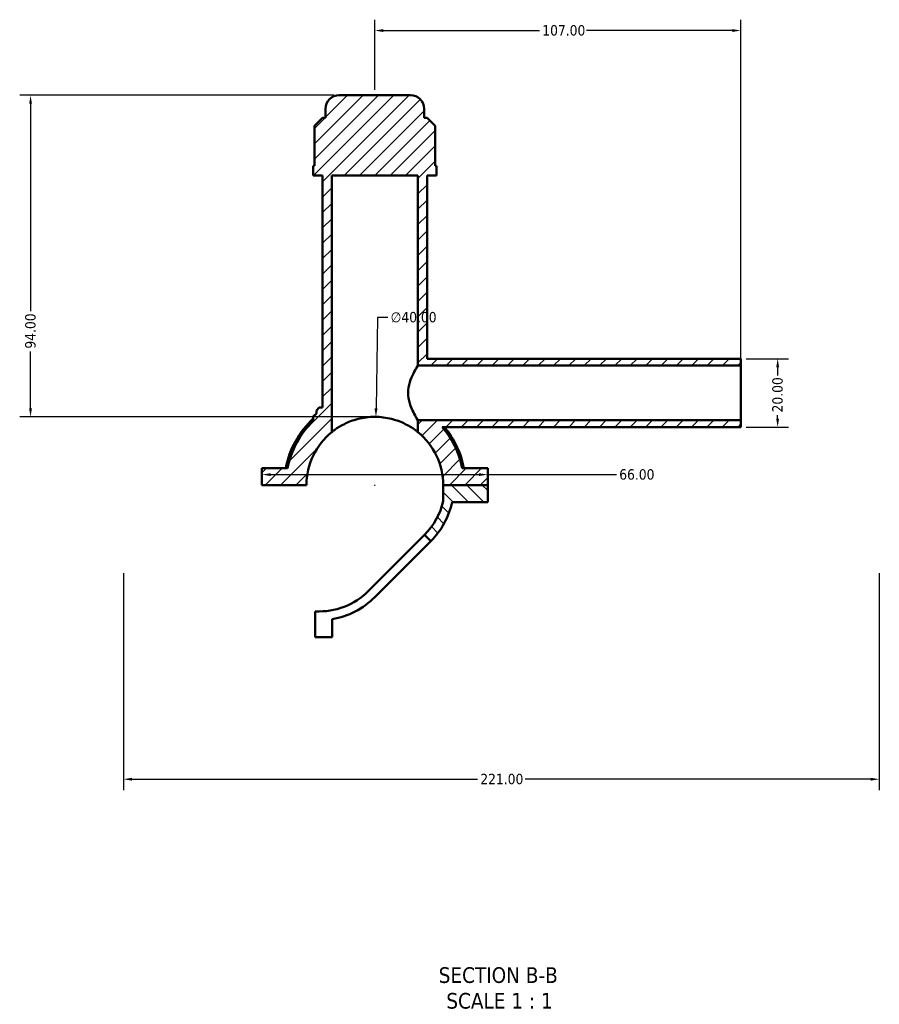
# Model space of a CAD drawing. Header units: millimetres. Extents: x 0 to 898, y -421 to 930.
# Tile 1 of 5: x 274 to 525, y -421 to -134. Entities that reach past the tile are written whole.
import ezdxf

# ---------------------------------------------------------------- set-up
doc = ezdxf.new("R2010")
doc.units = ezdxf.units.MM
for name, color, linetype, lineweight in [('Dimension (ANSI)', 7, 'Continuous', 25), ('Hatch (ANSI)', 7, 'Continuous', 18), ('Symbol (ANSI)', 7, 'Continuous', 25), ('Visible (ANSI)', 7, 'Continuous', 50)]:
    doc.layers.add(name, color=color, linetype=linetype, lineweight=lineweight)
doc.styles.add('Label Text (ANSI)', font='tahoma.ttf')
doc.styles.add('Note Text (ANSI)', font='tahoma.ttf')
doc.dimstyles.new('Default - mm (ANSI)', dxfattribs={"dimtxt": 3.048, "dimasz": 2.5, "dimexe": 3.175, "dimexo": 1.6002, "dimgap": 0.8, "dimtad": 0, "dimtoh": 1, "dimrnd": 1e-08, "dimzin": 4, "dimdsep": 46, "dimtxsty": 'Note Text (ANSI)', "dimcen": 0.09, "dimdle": 10, "dimclrd": 256, "dimclre": 256, "dimclrt": 230, "dimadec": 1, "dimazin": 1, "dimtfac": 1, "dimtofl": 0, "dimtmove": 0, "dimatfit": 3, "dimfxl": 1, "dimtolj": 1, "dimtzin": 4, "dimlwd": -1, "dimlwe": -1, "dimarcsym": 0})

# ---------------------------------------------------------------- blocks, each defined once
blk = doc.blocks.new('*D7')
at = {"layer": 'Defpoints', "color": 0, "transparency": 16777216}
for p in [(377.84, -249.76), (377.22, -289.76)]:
    blk.add_point(p, dxfattribs=at)
at = {"layer": 'Dimension (ANSI)', "transparency": 16777216}
for p, q in [((378.29, -220.73), (377.88, -247.26)), ((381.36, -220.73), (378.29, -220.73)), ((377.44, -269.76), (377.62, -269.76)), ((377.53, -269.85), (377.53, -269.67))]:
    blk.add_line(p, q, dxfattribs=at)
blk.add_solid([(377.46, -247.26), (378.3, -247.27), (377.84, -249.76)], dxfattribs=at)
at = {"layer": 'Dimension (ANSI)', "color": 230, "true_color": 0xff0080, "transparency": 16777216, "insert": (382.16, -219.09), "char_height": 3.048, "attachment_point": 1, "style": 'Note Text (ANSI)'}
blk.add_mtext('\\A1;∅40.00', dxfattribs=at)
blk = doc.blocks.new('*D9')
at = {"layer": 'Defpoints', "color": 0, "transparency": 16777216}
for p in [(367.13, -155.76), (276.87, -249.76), (377.53, -249.76)]:
    blk.add_point(p, dxfattribs=at)
at = {"layer": 'Dimension (ANSI)', "transparency": 16777216}
for p, q in [((365.53, -155.76), (273.69, -155.76)), ((276.87, -158.26), (276.87, -218.9)), ((276.87, -247.26), (276.87, -230.62)), ((375.93, -249.76), (273.69, -249.76))]:
    blk.add_line(p, q, dxfattribs=at)
for points in [[(276.45, -158.26), (277.28, -158.26), (276.87, -155.76)], [(276.45, -247.26), (277.28, -247.26), (276.87, -249.76)]]:
    blk.add_solid(points, dxfattribs=at)
at = {"layer": 'Dimension (ANSI)', "color": 230, "true_color": 0xff0080, "transparency": 16777216, "insert": (275.28, -229.82), "char_height": 3.048, "attachment_point": 1, "rotation": 90, "style": 'Note Text (ANSI)'}
blk.add_mtext('\\A1;94.00', dxfattribs=at)
blk = doc.blocks.new('*D10')
at = {"layer": 'Defpoints', "color": 0, "transparency": 16777216}
for p in [(484.53, -232.76), (484.53, -252.76), (495.31, -252.76)]:
    blk.add_point(p, dxfattribs=at)
at = {"layer": 'Dimension (ANSI)', "transparency": 16777216}
for p, q in [((486.13, -232.76), (498.49, -232.76)), ((495.31, -235.26), (495.31, -237.64)), ((495.31, -250.26), (495.31, -249.27)), ((486.13, -252.76), (498.49, -252.76))]:
    blk.add_line(p, q, dxfattribs=at)
for points in [[(494.89, -235.26), (495.73, -235.26), (495.31, -232.76)], [(494.89, -250.26), (495.73, -250.26), (495.31, -252.76)]]:
    blk.add_solid(points, dxfattribs=at)
at = {"layer": 'Dimension (ANSI)', "color": 230, "true_color": 0xff0080, "transparency": 16777216, "insert": (493.72, -248.47), "char_height": 3.048, "attachment_point": 1, "rotation": 90, "style": 'Note Text (ANSI)'}
blk.add_mtext('\\A1;20.00', dxfattribs=at)
blk = doc.blocks.new('*D11')
at = {"layer": 'Defpoints', "color": 0, "transparency": 16777216}
for p in [(484.53, -136.85), (377.53, -155.76), (484.53, -234.76)]:
    blk.add_point(p, dxfattribs=at)
at = {"layer": 'Dimension (ANSI)', "transparency": 16777216}
for p, q in [((377.53, -154.16), (377.53, -133.68)), ((484.53, -233.16), (484.53, -133.68)), ((380.03, -136.85), (425.69, -136.85)), ((482.03, -136.85), (439.37, -136.85))]:
    blk.add_line(p, q, dxfattribs=at)
for points in [[(380.03, -136.43), (380.03, -137.27), (377.53, -136.85)], [(482.03, -136.43), (482.03, -137.27), (484.53, -136.85)]]:
    blk.add_solid(points, dxfattribs=at)
at = {"layer": 'Dimension (ANSI)', "color": 230, "true_color": 0xff0080, "transparency": 16777216, "insert": (426.49, -135.26), "char_height": 3.048, "attachment_point": 1, "style": 'Note Text (ANSI)'}
blk.add_mtext('\\A1;107.00', dxfattribs=at)
blk = doc.blocks.new('*D12')
at = {"layer": 'Defpoints', "color": 0, "transparency": 16777216}
for p in [(304.03, -293.83), (525.03, -293.83), (525.03, -355.68)]:
    blk.add_point(p, dxfattribs=at)
at = {"layer": 'Dimension (ANSI)', "transparency": 16777216}
for p, q in [((304.03, -295.43), (304.03, -358.85)), ((525.03, -295.43), (525.03, -358.85)), ((306.53, -355.68), (407.57, -355.68)), ((522.53, -355.68), (421.49, -355.68))]:
    blk.add_line(p, q, dxfattribs=at)
for points in [[(306.53, -355.26), (306.53, -356.1), (304.03, -355.68)], [(522.53, -355.26), (522.53, -356.1), (525.03, -355.68)]]:
    blk.add_solid(points, dxfattribs=at)
at = {"layer": 'Dimension (ANSI)', "color": 230, "true_color": 0xff0080, "transparency": 16777216, "insert": (408.37, -354.09), "char_height": 3.048, "attachment_point": 1, "style": 'Note Text (ANSI)'}
blk.add_mtext('\\A1;221.00', dxfattribs=at)
blk = doc.blocks.new('*D13')
at = {"layer": 'Defpoints', "color": 0, "transparency": 16777216}
for p in [(344.53, -266.65), (410.53, -266.65), (410.53, -266.65)]:
    blk.add_point(p, dxfattribs=at)
at = {"layer": 'Dimension (ANSI)', "transparency": 16777216}
for p, q in [((347.03, -266.65), (408.03, -266.65)), ((410.53, -266.65), (448.19, -266.65))]:
    blk.add_line(p, q, dxfattribs=at)
for points in [[(347.03, -266.23), (347.03, -267.06), (344.53, -266.65)], [(408.03, -266.23), (408.03, -267.06), (410.53, -266.65)]]:
    blk.add_solid(points, dxfattribs=at)
at = {"layer": 'Dimension (ANSI)', "color": 230, "true_color": 0xff0080, "transparency": 16777216, "insert": (448.99, -265.06), "char_height": 3.048, "attachment_point": 1, "style": 'Note Text (ANSI)'}
blk.add_mtext('\\A1;66.00', dxfattribs=at)

msp = doc.modelspace()

# ---------------------------------------------------------------- hatches: boundary and pattern name
at = {"layer": 'Hatch (ANSI)'}
h = msp.add_hatch(dxfattribs=at)
h.set_pattern_fill('ANSI31', color=256, scale=25.4, style=0)
h.set_pattern_definition([(45, (0, 0), (-2.245064, 2.245064), [])])
edge = h.paths.add_edge_path()
edge.add_line((344.531, -269.71), (357.531, -269.71))
edge.add_ellipse((377.531, -269.76), major_axis=(-20, 0.05), ratio=1, start_angle=309.19336, end_angle=360, ccw=False)
edge.add_line((364.931, -254.228), (364.931, -179.26))
edge.add_line((364.931, -179.26), (390.131, -179.26))
edge.add_line((390.131, -179.26), (390.131, -234.76))
edge.add_line((390.131, -234.76), (484.531, -234.76))
edge.add_line((484.531, -234.76), (484.531, -232.76))
edge.add_line((484.531, -232.76), (392.831, -232.76))
edge.add_line((392.831, -232.76), (392.831, -179.26))
edge.add_line((392.831, -179.26), (395.531, -179.26))
edge.add_line((395.531, -179.26), (395.531, -176.44))
edge.add_line((395.531, -176.44), (395.202, -176.44))
edge.add_line((395.202, -176.44), (395.202, -164.74))
edge.add_line((395.202, -164.74), (392.802, -162.34))
edge.add_line((392.802, -162.34), (391.931, -162.34))
edge.add_line((391.931, -162.34), (391.931, -159.76))
edge.add_ellipse((387.931, -159.76), major_axis=(4, 0), ratio=1, start_angle=0, end_angle=90)
edge.add_line((387.931, -155.76), (367.131, -155.76))
edge.add_ellipse((367.131, -159.76), major_axis=(0, 4), ratio=1, start_angle=0, end_angle=90)
edge.add_line((363.131, -159.76), (363.131, -162.34))
edge.add_line((363.131, -162.34), (362.261, -162.34))
edge.add_line((362.261, -162.34), (359.861, -164.74))
edge.add_line((359.861, -164.74), (359.861, -176.44))
edge.add_line((359.861, -176.44), (359.531, -176.44))
edge.add_line((359.531, -176.44), (359.531, -179.26))
edge.add_line((359.531, -179.26), (362.231, -179.26))
edge.add_line((362.231, -179.26), (362.231, -247.06))
edge.add_line((362.231, -247.06), (361.231, -247.06))
edge.add_line((361.231, -247.06), (360.431, -247.86))
edge.add_line((360.431, -247.86), (360.431, -248.813))
edge.add_ellipse((377.531, -269.76), major_axis=(-17.1, 20.946), ratio=1, start_angle=0, end_angle=2.12313)
edge.add_spline(control_points=[(359.667, -249.461), (359.639, -249.486), (359.614, -249.515), (359.573, -249.579), (359.558, -249.614), (359.537, -249.686), (359.531, -249.724), (359.531, -249.762)], knot_values=[-0.0340205, -0.0340205, -0.0340205, -0.0340205, -0.0226803, -0.0226803, -0.0113402, -0.0113402, 0, 0, 0, 0], degree=3, periodic=0)
edge.add_line((359.531, -249.762), (359.531, -250.998))
edge.add_ellipse((377.531, -269.76), major_axis=(-18, 18.762), ratio=1, start_angle=0, end_angle=35.09945)
edge.add_line((352.017, -264.76), (344.531, -264.76))
edge.add_line((344.531, -264.76), (344.531, -269.71))
edge = h.paths.add_edge_path()
edge.add_line((397.531, -269.71), (410.531, -269.71))
edge.add_line((410.531, -269.71), (410.531, -264.76))
edge.add_line((410.531, -264.76), (403.046, -264.76))
edge.add_ellipse((377.531, -269.76), major_axis=(25.515, 5), ratio=1, start_angle=0, end_angle=29.74473)
edge.add_line((397.204, -252.76), (484.531, -252.76))
edge.add_line((484.531, -252.76), (484.531, -250.76))
edge.add_line((484.531, -250.76), (390.131, -250.76))
edge.add_line((390.131, -250.76), (390.131, -254.228))
edge.add_ellipse((377.531, -269.76), major_axis=(12.6, 15.532), ratio=1, start_angle=309.19336, end_angle=360, ccw=False)
h = msp.add_hatch(dxfattribs=at)
h.set_pattern_fill('ANSI31', color=256, scale=25.4, angle=90.00021, style=0)
h.set_pattern_definition([(135.0002, (0, 0), (-2.245056, -2.245072), [])])
edge = h.paths.add_edge_path()
edge.add_line((410.531, -269.71), (397.531, -269.71))
edge.add_line((397.531, -269.71), (397.531, -274.373))
edge.add_ellipse((377.531, -269.76), major_axis=(20, -4.613), ratio=1, start_angle=327.98809, end_angle=360, ccw=False)
edge.add_line((392.045, -284.273), (393.883, -286.112))
edge.add_ellipse((377.531, -269.76), major_axis=(16.352, -16.352), ratio=1, start_angle=0, end_angle=32.76678)
edge.add_line((400.131, -274.66), (410.531, -274.66))
edge.add_line((410.531, -274.66), (410.531, -269.71))

# ---------------------------------------------------------------- linework, layer by layer
at = {"layer": 'Visible (ANSI)'}
for p, q in [((387.931, -155.76), (367.131, -155.76)), ((363.131, -159.76), (363.131, -162.34)), ((391.931, -162.34), (391.931, -159.76)), ((362.261, -162.34), (359.861, -164.74)), ((363.131, -162.34), (362.261, -162.34)), ((392.802, -162.34), (391.931, -162.34)), ((395.202, -164.74), (392.802, -162.34)), ((359.861, -164.74), (359.861, -176.44)), ((395.202, -176.44), (395.202, -164.74)), ((359.861, -176.44), (359.531, -176.44)), ((359.531, -176.44), (359.531, -179.26)), ((395.531, -176.44), (395.202, -176.44)), ((395.531, -179.26), (395.531, -176.44)), ((359.531, -179.26), (362.231, -179.26)), ((362.231, -179.26), (362.231, -247.06)), ((364.931, -254.228), (364.931, -179.26)), ((364.931, -179.26), (390.131, -179.26)), ((390.131, -179.26), (390.131, -234.76)), ((392.831, -232.76), (392.831, -179.26)), ((392.831, -179.26), (395.531, -179.26)), ((484.531, -232.76), (392.831, -232.76)), ((484.531, -234.76), (484.531, -232.76)), ((390.131, -234.76), (484.531, -234.76)), ((484.531, -250.76), (484.531, -234.76)), ((361.231, -247.06), (360.431, -247.86)), ((362.231, -247.06), (361.231, -247.06)), ((359.531, -249.762), (359.531, -250.998)), ((360.431, -247.86), (360.431, -248.813)), ((484.531, -250.76), (390.131, -250.76)), ((390.131, -250.76), (390.131, -254.228)), ((397.204, -252.76), (484.531, -252.76)), ((484.531, -252.76), (484.531, -250.76)), ((352.017, -264.76), (344.531, -264.76)), ((344.531, -264.76), (344.531, -269.71)), ((410.531, -264.76), (403.046, -264.76)), ((410.531, -269.71), (410.531, -264.76)), ((344.531, -269.71), (357.531, -269.71)), ((397.531, -269.71), (410.531, -269.71)), ((410.531, -269.71), (397.531, -269.71)), ((397.531, -269.71), (397.531, -274.373)), ((410.531, -274.66), (410.531, -269.71)), ((400.131, -274.66), (410.531, -274.66)), ((380.731, -295.587), (392.045, -284.273)), ((392.045, -284.273), (393.883, -286.112)), ((393.883, -286.112), (382.569, -297.425)), ((375.693, -300.625), (380.731, -295.587)), ((382.569, -297.425), (377.531, -302.464)), ((360.131, -314.163), (360.131, -306.61)), ((365.081, -308.905), (365.081, -314.163)), ((365.081, -314.163), (360.131, -314.163))]:
    msp.add_line(p, q, dxfattribs=at)
for centre, radius, start, end in [((367.131, -159.76), 4, 90, 180), ((387.931, -159.76), 4, 0, 90), ((377.531, -269.76), 26.52, 132.74472, 169.13259), ((377.531, -269.76), 27.04, 129.22715, 131.35028), ((377.531, -269.76), 26, 133.81306, 168.91251), ((377.531, -269.76), 26, 11.08749, 40.83222), ((377.531, -269.76), 26.52, 10.86741, 39.86834), ((377.531, -269.76), 20, 129.05012, 179.85676), ((377.531, -269.76), 20, 0.14324, 50.94988), ((377.531, -269.76), 20.525, 315, 347.01191), ((377.531, -269.76), 23.125, 315, 347.76678), ((361.179, -286.112), 20.525, 267.07309, 315), ((361.179, -286.112), 23.125, 279.71414, 315)]:
    msp.add_arc(centre, radius, start, end, dxfattribs=at)
for points, knots in [([(390.131, -234.76), (390.131, -234.76), (389.992, -234.973), (389.493, -235.8), (389.137, -236.412), (388.44, -237.8), (388.046, -238.678), (387.452, -240.633), (387.266, -241.714), (387.266, -242.76)], [3.7483997, 3.7483997, 3.7483997, 3.7483997, 4.0594243, 4.0594243, 4.3704488, 4.3704488, 4.6841575, 4.6841575, 4.9978663, 4.9978663, 4.9978663, 4.9978663]), ([(387.266, -242.76), (387.266, -243.806), (387.452, -244.887), (388.046, -246.842), (388.44, -247.72), (389.137, -249.107), (389.493, -249.719), (389.992, -250.546), (390.131, -250.76), (390.131, -250.76)], [0, 0, 0, 0, 0.3137087, 0.3137087, 0.6274175, 0.6274175, 0.938442, 0.938442, 1.2494666, 1.2494666, 1.2494666, 1.2494666]), ([(359.667, -249.461), (359.639, -249.486), (359.614, -249.515), (359.573, -249.579), (359.558, -249.614), (359.537, -249.686), (359.531, -249.724), (359.531, -249.762)], [-0.034020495, -0.034020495, -0.034020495, -0.034020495, -0.02268033, -0.02268033, -0.011340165, -0.011340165, 0, 0, 0, 0]), ([(390.131, -254.228), (390.131, -254.228), (390.049, -254.161), (389.718, -253.9), (389.468, -253.708), (388.496, -253.015), (387.538, -252.4), (385.352, -251.312), (383.966, -250.756), (381.646, -250.172), (380.833, -250.017), (379.184, -249.811), (378.347, -249.76), (376.715, -249.76), (375.879, -249.811), (374.229, -250.017), (373.416, -250.172), (371.096, -250.756), (369.71, -251.312), (367.524, -252.4), (366.566, -253.015), (365.594, -253.708), (365.344, -253.9), (365.013, -254.161), (364.931, -254.228), (364.931, -254.228)], [3.9330491, 3.9330491, 3.9330491, 3.9330491, 4.1798799, 4.1798799, 4.4267107, 4.4267107, 4.9203723, 4.9203723, 5.409973, 5.409973, 5.6547733, 5.6547733, 5.8995736, 5.8995736, 6.144374, 6.144374, 6.3891743, 6.3891743, 6.878775, 6.878775, 7.3724366, 7.3724366, 7.6192674, 7.6192674, 7.8660982, 7.8660982, 7.8660982, 7.8660982])]:
    msp.add_open_spline(points, degree=3, knots=knots, dxfattribs=at)

# ---------------------------------------------------------------- texts
at = {"layer": 'Symbol (ANSI)', "char_height": 4.572, "attachment_point": 7, "style": 'Label Text (ANSI)'}
for s, insert in [('SECTION B-B', (396.203, -415.306)), ('SCALE 1 : 1', (398.426, -422.819))]:
    msp.add_mtext(s, dxfattribs=dict(at, insert=insert))

# ---------------------------------------------------------------- dimensions: what is measured, and where the dimension line sits
at = {"layer": 'Dimension (ANSI)'}
for base, p1, p2, angle, override, picture, middle in [((484.531, -136.85), (377.531, -155.76), (484.531, -234.76), 180, {"dimtoh": 0, "dimdec": 2, "dimtp": 0, "dimtm": 0, "dimtdec": 2, "dimatfit": 1}, '*D11', (432.531, -136.85)), ((276.866, -249.76), (367.131, -155.76), (377.531, -249.76), 90, {"dimtoh": 0, "dimdec": 2, "dimtp": 0, "dimtm": 0, "dimtdec": 2, "dimatfit": 1}, '*D9', (276.866, -224.76)), ((495.311, -252.76), (484.531, -232.76), (484.531, -252.76), 90, {"dimtoh": 0, "dimdec": 2, "dimtp": 0, "dimtm": 0, "dimtdec": 2, "dimatfit": 1}, '*D10', (495.311, -243.451)), ((410.531, -266.648), (344.531, -266.648), (410.531, -266.648), 180, {"dimtoh": 0, "dimdec": 2, "dimse1": 1, "dimse2": 1, "dimtp": 0, "dimtm": 0, "dimtdec": 2, "dimatfit": 2}, '*D13', (454.031, -266.648)), ((525.031, -355.679), (304.031, -293.831), (525.031, -293.831), 180, {"dimtoh": 0, "dimdec": 2, "dimtp": 0, "dimtm": 0, "dimtdec": 2, "dimatfit": 1}, '*D12', (414.531, -355.679))]:
    dim = msp.add_linear_dim(base=base, p1=p1, p2=p2, angle=angle, dimstyle='Default - mm (ANSI)', override=override, dxfattribs=at)
    dim.commit()
    dim.dimension.update_dxf_attribs({"geometry": picture, "text_midpoint": middle, "dimtype": 160})
dim = msp.add_diameter_dim_2p(p1=(377.221, -289.759), p2=(377.842, -249.762), dimstyle='Default - mm (ANSI)', override={"dimtih": 1, "dimdec": 2, "dimlfac": 0.999972, "dimtp": 0, "dimtm": 0, "dimtdec": 2}, dxfattribs=at)
dim.commit()
dim.dimension.update_dxf_attribs({"geometry": '*D7', "text_midpoint": (388.853, -220.729), "dimtype": 163})

doc.saveas('drawing.dxf')
